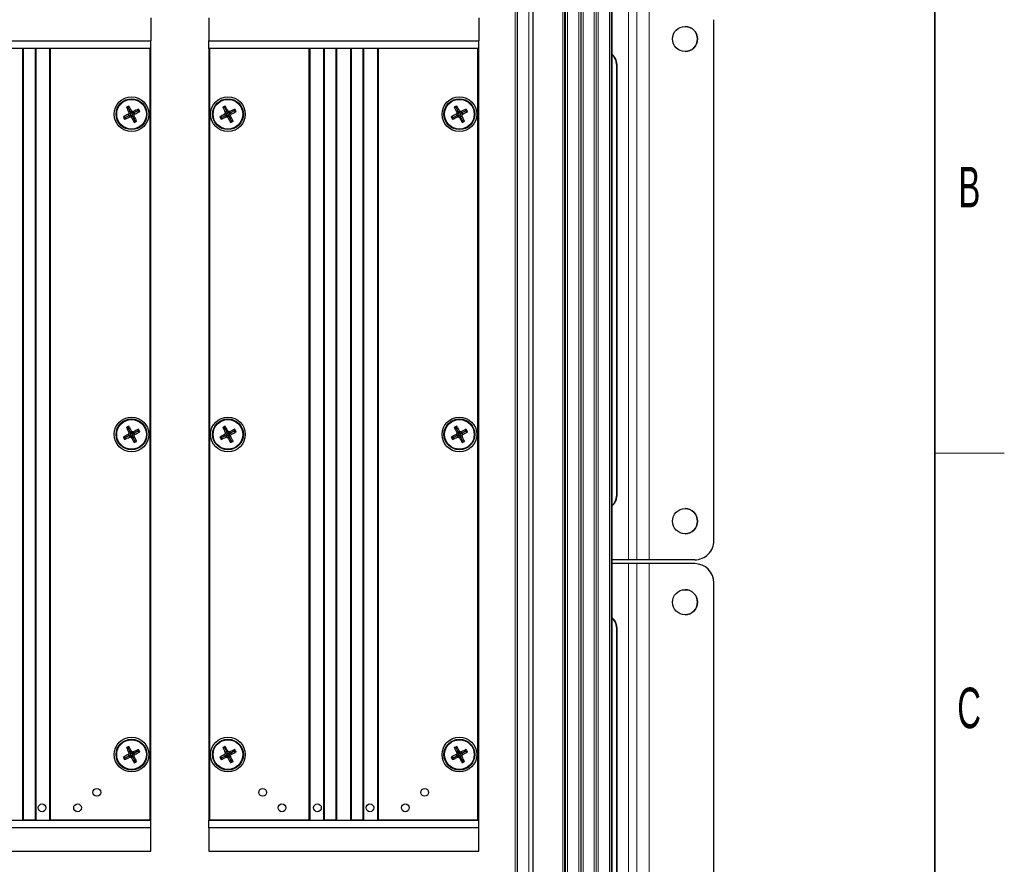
# Paper-space layout 'Blatt3' of a CAD drawing. Header units: millimetres. Extents: x 5 to 418, y 2 to 292.
# Tile 53 of 54: x 329 to 414, y 157 to 230. Entities that reach past the tile are written whole.
import ezdxf

# ---------------------------------------------------------------- set-up
doc = ezdxf.new("R2010")
doc.units = ezdxf.units.MM
doc.layers.add('SLD-0', color=7, linetype='Continuous')
doc.styles.add('SLDTEXTSTYLE0', font='TXT', dxfattribs={"width": 0.605})

psp = doc.layouts.new('Blatt3')

# ---------------------------------------------------------------- linework, layer by layer
at = {"color": 7, "linetype": 'Continuous', "lineweight": 18}
for p, q in [((379.866, 127.8825), (379.866, 238.5492)), ((380.0327, 238.5492), (380.0327, 127.8825)), ((380.0734, 127.8825), (380.0734, 238.5492)), ((377.243, 131.2159), (377.243, 235.2159)), ((377.4097, 235.2159), (377.4097, 131.2159)), ((377.4243, 131.2159), (377.4243, 235.2159)), ((377.5909, 235.2159), (377.5909, 131.2159)), ((378.556, 131.2159), (378.556, 235.2159)), ((378.7226, 235.2159), (378.7226, 131.2159)), ((378.7373, 131.2159), (378.7373, 235.2159)), ((378.9039, 235.2159), (378.9039, 131.2159)), ((371.7401, 151.8825), (371.7401, 233.5492)), ((372.9068, 151.8825), (372.9068, 233.5492)), ((375.834, 152.6219), (375.834, 233.5492)), ((376.0007, 233.5492), (376.0007, 152.6219)), ((376.0706, 152.5519), (376.0706, 233.5492)), ((376.2372, 233.5492), (376.2372, 152.5519)), ((381.5214, 183.0492), (381.5214, 231.3825)), ((382.2401, 183.0492), (382.2401, 231.3825)), ((382.2402, 183.0492), (382.2402, 231.3825)), ((383.3069, 183.0492), (383.3069, 231.3825)), ((340.1401, 227.2159), (340.1401, 160.5492)), ((345.3401, 160.5492), (345.3401, 227.2159)), ((368.4735, 227.2159), (368.4735, 160.5492)), ((380.5245, 225.8825), (380.4933, 225.8825)), ((380.4933, 188.5492), (380.5245, 188.5492)), ((381.5214, 134.3826), (381.5214, 182.7159)), ((382.2401, 134.3826), (382.2401, 182.7159)), ((382.2402, 134.3826), (382.2402, 182.7159)), ((383.3069, 134.3826), (383.3069, 182.7159)), ((380.5245, 177.2159), (380.4933, 177.2159))]:
    psp.add_line(p, q, dxfattribs=at)
at = {"color": 7, "linetype": 'Continuous', "lineweight": 25}
for p, q in [((380.0734, 238.5492), (380.0734, 127.8825)), ((371.9068, 233.5492), (371.9068, 151.8825)), ((373.2401, 233.5492), (373.2401, 151.8825)), ((340.2401, 229.8825), (340.2401, 227.8825)), ((345.2401, 229.8825), (345.2401, 227.8825)), ((368.5735, 229.8825), (368.5735, 227.8825)), ((388.9069, 184.7158), (388.9069, 229.7158)), ((316.9068, 227.8825), (340.2401, 227.8825)), ((316.9068, 227.8825), (340.2401, 227.8825)), ((340.2401, 227.2159), (316.9068, 227.2159)), ((329.1508, 227.2159), (329.1508, 160.5492)), ((329.2401, 160.5492), (329.2401, 227.2159)), ((330.2401, 227.2159), (329.2401, 227.2159)), ((330.2401, 227.2159), (330.2401, 160.5492)), ((330.3294, 160.5492), (330.3294, 227.2159)), ((331.4841, 227.2159), (331.4841, 160.5492)), ((331.5735, 160.5492), (331.5735, 227.2159)), ((340.1401, 227.2159), (331.5735, 227.2159)), ((340.2401, 227.2159), (340.2401, 227.8825)), ((340.2401, 160.5492), (340.2401, 227.2159)), ((345.2401, 227.8825), (368.5735, 227.8825)), ((345.2401, 227.2159), (345.2401, 227.8825)), ((345.2401, 227.8825), (368.5735, 227.8825)), ((345.2401, 227.2159), (345.2401, 160.5492)), ((368.5735, 227.2159), (345.2401, 227.2159)), ((353.9068, 227.2159), (345.3401, 227.2159)), ((353.9068, 227.2159), (353.9068, 160.5492)), ((353.9961, 160.5492), (353.9961, 227.2159)), ((355.1508, 227.2159), (355.1508, 160.5492)), ((355.2401, 160.5492), (355.2401, 227.2159)), ((356.2401, 227.2159), (355.2401, 227.2159)), ((356.2401, 227.2159), (356.2401, 160.5492)), ((356.3294, 160.5492), (356.3294, 227.2159)), ((357.4841, 227.2159), (357.4841, 160.5492)), ((357.5735, 160.5492), (357.5735, 227.2159)), ((358.5735, 227.2159), (357.5735, 227.2159)), ((358.5735, 227.2159), (358.5735, 160.5492)), ((358.6628, 160.5492), (358.6628, 227.2159)), ((359.8175, 227.2159), (359.8175, 160.5492)), ((359.9068, 160.5492), (359.9068, 227.2159)), ((368.4735, 227.2159), (359.9068, 227.2159)), ((368.5735, 227.2159), (368.5735, 227.8825)), ((368.5735, 160.5492), (368.5735, 227.2159)), ((380.4933, 225.8825), (380.4933, 188.5492)), ((380.5245, 225.8825), (380.5245, 188.5492)), ((338.2919, 222.0978), (338.1344, 222.1485)), ((338.2919, 222.0978), (338.3426, 222.2553)), ((338.2919, 222.0978), (338.4675, 221.7557)), ((346.6253, 222.0978), (346.4678, 222.1485)), ((346.6253, 222.0978), (346.6759, 222.2553)), ((346.6253, 222.0978), (346.8008, 221.7557)), ((366.6253, 222.0978), (366.4678, 222.1485)), ((366.6253, 222.0978), (366.6759, 222.2553)), ((366.6253, 222.0978), (366.8008, 221.7557)), ((338.0248, 221.2677), (337.8673, 221.3183)), ((338.0248, 221.2677), (337.9741, 221.1102)), ((338.0248, 221.2677), (338.3669, 221.4432)), ((338.3669, 221.4432), (338.2859, 221.5488)), ((338.4675, 221.7557), (338.3401, 221.7172)), ((338.4955, 221.5743), (338.3503, 221.621)), ((338.3851, 221.4526), (338.3669, 221.4432)), ((338.3669, 221.4432), (338.4055, 221.3158)), ((338.4955, 221.5743), (338.3851, 221.4526)), ((338.3851, 221.4526), (338.5484, 221.4713)), ((338.4675, 221.7557), (338.5731, 221.8367)), ((338.4768, 221.7375), (338.4675, 221.7557)), ((338.4768, 221.7375), (338.4955, 221.5743)), ((338.5985, 221.6271), (338.4768, 221.7375)), ((338.5484, 221.4713), (338.5017, 221.3261)), ((338.5484, 221.4713), (338.6701, 221.3609)), ((338.6794, 221.3427), (338.5738, 221.2617)), ((338.5985, 221.6271), (338.6453, 221.7724)), ((338.7618, 221.6458), (338.5985, 221.6271)), ((338.6514, 221.5241), (338.7618, 221.6458)), ((338.6701, 221.3609), (338.6514, 221.5241)), ((338.6514, 221.5241), (338.7966, 221.4774)), ((338.6701, 221.3609), (338.6794, 221.3427)), ((338.6794, 221.3427), (338.8068, 221.3812)), ((338.855, 221.0006), (338.6794, 221.3427)), ((338.78, 221.6552), (338.7414, 221.7826)), ((338.7618, 221.6458), (338.78, 221.6552)), ((339.1221, 221.8307), (338.78, 221.6552)), ((338.78, 221.6552), (338.861, 221.5496)), ((339.1221, 221.8307), (339.1728, 221.9882)), ((339.1221, 221.8307), (339.2796, 221.7801)), ((346.3581, 221.2677), (346.2007, 221.3183)), ((346.3581, 221.2677), (346.3075, 221.1102)), ((346.3581, 221.2677), (346.7003, 221.4432)), ((346.7003, 221.4432), (346.6193, 221.5488)), ((346.8008, 221.7557), (346.6734, 221.7172)), ((346.8289, 221.5743), (346.6836, 221.621)), ((346.7185, 221.4526), (346.7003, 221.4432)), ((346.7003, 221.4432), (346.7388, 221.3158)), ((346.8289, 221.5743), (346.7185, 221.4526)), ((346.7185, 221.4526), (346.8817, 221.4713)), ((346.8008, 221.7557), (346.9064, 221.8367)), ((346.8101, 221.7375), (346.8008, 221.7557)), ((346.8101, 221.7375), (346.8289, 221.5743)), ((346.9319, 221.6271), (346.8101, 221.7375)), ((346.8817, 221.4713), (346.835, 221.3261)), ((346.8817, 221.4713), (347.0034, 221.3609)), ((347.0128, 221.3427), (346.9072, 221.2617)), ((346.9319, 221.6271), (346.9786, 221.7724)), ((347.0951, 221.6458), (346.9319, 221.6271)), ((346.9847, 221.5241), (347.0951, 221.6458)), ((346.9847, 221.5241), (347.1299, 221.4774)), ((347.0034, 221.3609), (346.9847, 221.5241)), ((347.0034, 221.3609), (347.0128, 221.3427)), ((347.0128, 221.3427), (347.1402, 221.3812)), ((347.1883, 221.0006), (347.0128, 221.3427)), ((347.1133, 221.6552), (347.0748, 221.7826)), ((347.0951, 221.6458), (347.1133, 221.6552)), ((347.4554, 221.8307), (347.1133, 221.6552)), ((347.1133, 221.6552), (347.1943, 221.5496)), ((347.4554, 221.8307), (347.5061, 221.9882)), ((347.4554, 221.8307), (347.6129, 221.7801)), ((366.3581, 221.2677), (366.2007, 221.3183)), ((366.3581, 221.2677), (366.3075, 221.1102)), ((366.3581, 221.2677), (366.7003, 221.4432)), ((366.7003, 221.4432), (366.6193, 221.5488)), ((366.8008, 221.7557), (366.6734, 221.7172)), ((366.8289, 221.5743), (366.6836, 221.621)), ((366.7185, 221.4526), (366.7003, 221.4432)), ((366.7003, 221.4432), (366.7388, 221.3158)), ((366.8289, 221.5743), (366.7185, 221.4526)), ((366.7185, 221.4526), (366.8817, 221.4713)), ((366.8008, 221.7557), (366.9064, 221.8367)), ((366.8101, 221.7375), (366.8008, 221.7557)), ((366.8101, 221.7375), (366.8289, 221.5743)), ((366.9319, 221.6271), (366.8101, 221.7375)), ((366.8817, 221.4713), (366.835, 221.3261)), ((366.8817, 221.4713), (367.0034, 221.3609)), ((367.0128, 221.3427), (366.9072, 221.2617)), ((366.9319, 221.6271), (366.9786, 221.7724)), ((367.0951, 221.6458), (366.9319, 221.6271)), ((366.9847, 221.5241), (367.0951, 221.6458)), ((367.0034, 221.3609), (366.9847, 221.5241)), ((366.9847, 221.5241), (367.1299, 221.4774)), ((367.0034, 221.3609), (367.0128, 221.3427)), ((367.0128, 221.3427), (367.1402, 221.3812)), ((367.1883, 221.0006), (367.0128, 221.3427)), ((367.1133, 221.6552), (367.0748, 221.7826)), ((367.0951, 221.6458), (367.1133, 221.6552)), ((367.4554, 221.8307), (367.1133, 221.6552)), ((367.1133, 221.6552), (367.1943, 221.5496)), ((367.4554, 221.8307), (367.5061, 221.9882)), ((367.4554, 221.8307), (367.6129, 221.7801)), ((338.855, 221.0006), (338.8043, 220.8431)), ((338.855, 221.0006), (339.0125, 220.9499)), ((347.1883, 221.0006), (347.1377, 220.8431)), ((347.1883, 221.0006), (347.3458, 220.9499)), ((367.1883, 221.0006), (367.1377, 220.8431)), ((367.1883, 221.0006), (367.3458, 220.9499)), ((338.2919, 194.4312), (338.1344, 194.4818)), ((338.2919, 194.4312), (338.3426, 194.5887)), ((338.2919, 194.4312), (338.4675, 194.0891)), ((338.4675, 194.0891), (338.3401, 194.0505)), ((338.4675, 194.0891), (338.5731, 194.17)), ((338.4768, 194.0709), (338.4675, 194.0891)), ((338.4768, 194.0709), (338.4955, 193.9076)), ((338.5985, 193.9605), (338.4768, 194.0709)), ((338.5985, 193.9605), (338.6453, 194.1057)), ((338.78, 193.9885), (338.7414, 194.1159)), ((339.1221, 194.1641), (338.78, 193.9885)), ((339.1221, 194.1641), (339.1728, 194.3216)), ((339.1221, 194.1641), (339.2796, 194.1134)), ((346.6253, 194.4312), (346.4678, 194.4818)), ((346.6253, 194.4312), (346.6759, 194.5887)), ((346.6253, 194.4312), (346.8008, 194.0891)), ((346.8008, 194.0891), (346.6734, 194.0505)), ((346.8008, 194.0891), (346.9064, 194.17)), ((346.8101, 194.0709), (346.8008, 194.0891)), ((346.8101, 194.0709), (346.8289, 193.9076)), ((346.9319, 193.9605), (346.8101, 194.0709)), ((346.9319, 193.9605), (346.9786, 194.1057)), ((347.1133, 193.9885), (347.0748, 194.1159)), ((347.4554, 194.1641), (347.1133, 193.9885)), ((347.4554, 194.1641), (347.5061, 194.3216)), ((347.4554, 194.1641), (347.6129, 194.1134)), ((366.6253, 194.4312), (366.4678, 194.4818)), ((366.6253, 194.4312), (366.6759, 194.5887)), ((366.6253, 194.4312), (366.8008, 194.0891)), ((366.8008, 194.0891), (366.6734, 194.0505)), ((366.8008, 194.0891), (366.9064, 194.17)), ((366.8101, 194.0709), (366.8008, 194.0891)), ((366.8101, 194.0709), (366.8289, 193.9076)), ((366.9319, 193.9605), (366.8101, 194.0709)), ((366.9319, 193.9605), (366.9786, 194.1057)), ((367.1133, 193.9885), (367.0748, 194.1159)), ((367.4554, 194.1641), (367.1133, 193.9885)), ((367.4554, 194.1641), (367.5061, 194.3216)), ((367.4554, 194.1641), (367.6129, 194.1134)), ((338.0248, 193.601), (337.8673, 193.6517)), ((338.0248, 193.601), (337.9741, 193.4435)), ((338.0248, 193.601), (338.3669, 193.7765)), ((338.3669, 193.7765), (338.2859, 193.8822)), ((338.4955, 193.9076), (338.3503, 193.9543)), ((338.3851, 193.7859), (338.3669, 193.7765)), ((338.3669, 193.7765), (338.4055, 193.6492)), ((338.4955, 193.9076), (338.3851, 193.7859)), ((338.3851, 193.7859), (338.5484, 193.8046)), ((338.5484, 193.8046), (338.5017, 193.6594)), ((338.5484, 193.8046), (338.6701, 193.6942)), ((338.6794, 193.676), (338.5738, 193.595)), ((338.7618, 193.9792), (338.5985, 193.9605)), ((338.6514, 193.8575), (338.7618, 193.9792)), ((338.6701, 193.6942), (338.6514, 193.8575)), ((338.6514, 193.8575), (338.7966, 193.8107)), ((338.6701, 193.6942), (338.6794, 193.676)), ((338.6794, 193.676), (338.8068, 193.7146)), ((338.855, 193.3339), (338.6794, 193.676)), ((338.7618, 193.9792), (338.78, 193.9885)), ((338.78, 193.9885), (338.861, 193.8829)), ((338.855, 193.3339), (338.8043, 193.1764)), ((338.855, 193.3339), (339.0125, 193.2832)), ((346.3581, 193.601), (346.2007, 193.6517)), ((346.3581, 193.601), (346.3075, 193.4435)), ((346.3581, 193.601), (346.7003, 193.7765)), ((346.7003, 193.7765), (346.6193, 193.8822)), ((346.8289, 193.9076), (346.6836, 193.9543)), ((346.7185, 193.7859), (346.7003, 193.7765)), ((346.7003, 193.7765), (346.7388, 193.6492)), ((346.8289, 193.9076), (346.7185, 193.7859)), ((346.7185, 193.7859), (346.8817, 193.8046)), ((346.8817, 193.8046), (346.835, 193.6594)), ((346.8817, 193.8046), (347.0034, 193.6942)), ((347.0128, 193.676), (346.9072, 193.595)), ((347.0951, 193.9792), (346.9319, 193.9605)), ((346.9847, 193.8575), (347.0951, 193.9792)), ((347.0034, 193.6942), (346.9847, 193.8575)), ((346.9847, 193.8575), (347.1299, 193.8107)), ((347.0034, 193.6942), (347.0128, 193.676)), ((347.0128, 193.676), (347.1402, 193.7146)), ((347.1883, 193.3339), (347.0128, 193.676)), ((347.0951, 193.9792), (347.1133, 193.9885)), ((347.1133, 193.9885), (347.1943, 193.8829)), ((347.1883, 193.3339), (347.1377, 193.1764)), ((347.1883, 193.3339), (347.3458, 193.2832)), ((366.3581, 193.601), (366.2007, 193.6517)), ((366.3581, 193.601), (366.3075, 193.4435)), ((366.3581, 193.601), (366.7003, 193.7765)), ((366.7003, 193.7765), (366.6193, 193.8822)), ((366.8289, 193.9076), (366.6836, 193.9543)), ((366.7185, 193.7859), (366.7003, 193.7765)), ((366.7003, 193.7765), (366.7388, 193.6492)), ((366.8289, 193.9076), (366.7185, 193.7859)), ((366.7185, 193.7859), (366.8817, 193.8046)), ((366.8817, 193.8046), (366.835, 193.6594)), ((366.8817, 193.8046), (367.0034, 193.6942)), ((367.0128, 193.676), (366.9072, 193.595)), ((367.0951, 193.9792), (366.9319, 193.9605)), ((366.9847, 193.8575), (367.0951, 193.9792)), ((367.0034, 193.6942), (366.9847, 193.8575)), ((366.9847, 193.8575), (367.1299, 193.8107)), ((367.0034, 193.6942), (367.0128, 193.676)), ((367.0128, 193.676), (367.1402, 193.7146)), ((367.1883, 193.3339), (367.0128, 193.676)), ((367.0951, 193.9792), (367.1133, 193.9885)), ((367.1133, 193.9885), (367.1943, 193.8829)), ((367.1883, 193.3339), (367.1377, 193.1764)), ((367.1883, 193.3339), (367.3458, 193.2832)), ((381.5214, 183.0492), (380.0734, 183.0492)), ((382.2401, 183.0492), (381.5214, 183.0492)), ((382.2402, 183.0492), (382.2401, 183.0492)), ((383.3069, 183.0492), (382.2402, 183.0492)), ((387.2402, 183.0492), (383.3069, 183.0492)), ((381.5214, 182.7159), (380.0734, 182.7159)), ((382.2401, 182.7159), (381.5214, 182.7159)), ((382.2402, 182.7159), (382.2401, 182.7159)), ((383.3069, 182.7159), (382.2402, 182.7159)), ((387.2402, 182.7159), (383.3069, 182.7159)), ((388.9069, 136.0493), (388.9069, 181.0493)), ((380.4933, 177.2159), (380.4933, 139.8826)), ((380.5245, 177.2159), (380.5245, 139.8826)), ((338.2919, 166.7645), (338.1344, 166.8152)), ((338.2919, 166.7645), (338.3426, 166.922)), ((346.6253, 166.7645), (346.4678, 166.8152)), ((346.6253, 166.7645), (346.6759, 166.922)), ((366.6253, 166.7645), (366.4678, 166.8152)), ((366.6253, 166.7645), (366.6759, 166.922)), ((338.0248, 165.9343), (337.8673, 165.985)), ((338.0248, 165.9343), (337.9741, 165.7768)), ((338.0248, 165.9343), (338.3669, 166.1099)), ((338.3669, 166.1099), (338.2859, 166.2155)), ((338.2919, 166.7645), (338.4675, 166.4224)), ((338.4675, 166.4224), (338.3401, 166.3838)), ((338.4955, 166.2409), (338.3503, 166.2877)), ((338.3851, 166.1192), (338.3669, 166.1099)), ((338.3669, 166.1099), (338.4055, 165.9825)), ((338.4955, 166.2409), (338.3851, 166.1192)), ((338.3851, 166.1192), (338.5484, 166.1379)), ((338.4675, 166.4224), (338.5731, 166.5034)), ((338.4768, 166.4042), (338.4675, 166.4224)), ((338.5985, 166.2938), (338.4768, 166.4042)), ((338.4768, 166.4042), (338.4955, 166.2409)), ((338.5484, 166.1379), (338.5017, 165.9927)), ((338.5484, 166.1379), (338.6701, 166.0275)), ((338.6794, 166.0093), (338.5738, 165.9284)), ((338.5985, 166.2938), (338.6453, 166.439)), ((338.7618, 166.3125), (338.5985, 166.2938)), ((338.6514, 166.1908), (338.7618, 166.3125)), ((338.6701, 166.0275), (338.6514, 166.1908)), ((338.6514, 166.1908), (338.7966, 166.1441)), ((338.6701, 166.0275), (338.6794, 166.0093)), ((338.6794, 166.0093), (338.8068, 166.0479)), ((338.855, 165.6672), (338.6794, 166.0093)), ((338.78, 166.3219), (338.7414, 166.4492)), ((338.7618, 166.3125), (338.78, 166.3219)), ((339.1221, 166.4974), (338.78, 166.3219)), ((338.78, 166.3219), (338.861, 166.2162)), ((339.1221, 166.4974), (339.1728, 166.6549)), ((339.1221, 166.4974), (339.2796, 166.4467)), ((346.3581, 165.9343), (346.2007, 165.985)), ((346.3581, 165.9343), (346.3075, 165.7768)), ((346.3581, 165.9343), (346.7003, 166.1099)), ((346.7003, 166.1099), (346.6193, 166.2155)), ((346.6253, 166.7645), (346.8008, 166.4224)), ((346.8008, 166.4224), (346.6734, 166.3838)), ((346.8289, 166.2409), (346.6836, 166.2877)), ((346.7185, 166.1192), (346.7003, 166.1099)), ((346.7003, 166.1099), (346.7388, 165.9825)), ((346.8289, 166.2409), (346.7185, 166.1192)), ((346.7185, 166.1192), (346.8817, 166.1379)), ((346.8008, 166.4224), (346.9064, 166.5034)), ((346.8101, 166.4042), (346.8008, 166.4224)), ((346.9319, 166.2938), (346.8101, 166.4042)), ((346.8101, 166.4042), (346.8289, 166.2409)), ((346.8817, 166.1379), (346.835, 165.9927)), ((346.8817, 166.1379), (347.0034, 166.0275)), ((347.0128, 166.0093), (346.9072, 165.9284)), ((346.9319, 166.2938), (346.9786, 166.439)), ((347.0951, 166.3125), (346.9319, 166.2938)), ((346.9847, 166.1908), (347.0951, 166.3125)), ((347.0034, 166.0275), (346.9847, 166.1908)), ((346.9847, 166.1908), (347.1299, 166.1441)), ((347.0034, 166.0275), (347.0128, 166.0093)), ((347.0128, 166.0093), (347.1402, 166.0479)), ((347.1883, 165.6672), (347.0128, 166.0093)), ((347.1133, 166.3219), (347.0748, 166.4492)), ((347.0951, 166.3125), (347.1133, 166.3219)), ((347.4554, 166.4974), (347.1133, 166.3219)), ((347.1133, 166.3219), (347.1943, 166.2162)), ((347.4554, 166.4974), (347.5061, 166.6549)), ((347.4554, 166.4974), (347.6129, 166.4467)), ((366.3581, 165.9343), (366.2007, 165.985)), ((366.3581, 165.9343), (366.3075, 165.7768)), ((366.3581, 165.9343), (366.7003, 166.1099)), ((366.7003, 166.1099), (366.6193, 166.2155)), ((366.6253, 166.7645), (366.8008, 166.4224)), ((366.8008, 166.4224), (366.6734, 166.3838)), ((366.8289, 166.2409), (366.6836, 166.2877)), ((366.7185, 166.1192), (366.7003, 166.1099)), ((366.7003, 166.1099), (366.7388, 165.9825)), ((366.8289, 166.2409), (366.7185, 166.1192)), ((366.7185, 166.1192), (366.8817, 166.1379)), ((366.8008, 166.4224), (366.9064, 166.5034)), ((366.8101, 166.4042), (366.8008, 166.4224)), ((366.8101, 166.4042), (366.8289, 166.2409)), ((366.9319, 166.2938), (366.8101, 166.4042)), ((366.8817, 166.1379), (366.835, 165.9927)), ((366.8817, 166.1379), (367.0034, 166.0275)), ((367.0128, 166.0093), (366.9072, 165.9284)), ((366.9319, 166.2938), (366.9786, 166.439)), ((367.0951, 166.3125), (366.9319, 166.2938)), ((366.9847, 166.1908), (367.0951, 166.3125)), ((367.0034, 166.0275), (366.9847, 166.1908)), ((366.9847, 166.1908), (367.1299, 166.1441)), ((367.0034, 166.0275), (367.0128, 166.0093)), ((367.0128, 166.0093), (367.1402, 166.0479)), ((367.1883, 165.6672), (367.0128, 166.0093)), ((367.1133, 166.3219), (367.0748, 166.4492)), ((367.0951, 166.3125), (367.1133, 166.3219)), ((367.4554, 166.4974), (367.1133, 166.3219)), ((367.1133, 166.3219), (367.1943, 166.2162)), ((367.4554, 166.4974), (367.5061, 166.6549)), ((367.4554, 166.4974), (367.6129, 166.4467)), ((338.855, 165.6672), (338.8043, 165.5097)), ((338.855, 165.6672), (339.0125, 165.6166)), ((347.1883, 165.6672), (347.1377, 165.5097)), ((347.1883, 165.6672), (347.3458, 165.6166)), ((367.1883, 165.6672), (367.1377, 165.5097)), ((367.1883, 165.6672), (367.3458, 165.6166)), ((316.9068, 160.5492), (340.2401, 160.5492)), ((330.2401, 160.5492), (329.2401, 160.5492)), ((340.1401, 160.5492), (331.5735, 160.5492)), ((340.2401, 159.8825), (340.2401, 160.5492)), ((345.2401, 159.8825), (345.2401, 160.5492)), ((345.2401, 160.5492), (368.5735, 160.5492)), ((353.9068, 160.5492), (345.3401, 160.5492)), ((356.2401, 160.5492), (355.2401, 160.5492)), ((358.5735, 160.5492), (357.5735, 160.5492)), ((368.4735, 160.5492), (359.9068, 160.5492)), ((368.5735, 159.8825), (368.5735, 160.5492)), ((340.2401, 159.8825), (316.9068, 159.8825)), ((340.2401, 157.8825), (340.2401, 159.8825)), ((345.2401, 159.8825), (345.2401, 157.8825)), ((368.5735, 159.8825), (345.2401, 159.8825)), ((368.5735, 157.8825), (368.5735, 159.8825)), ((316.9068, 157.8825), (340.2401, 157.8825)), ((345.2401, 157.8825), (368.5735, 157.8825))]:
    psp.add_line(p, q, dxfattribs=at)
for centre, radius in [((386.4069, 228.0492), 1.0833), ((338.5735, 221.5492), 1.5), ((346.9068, 221.5492), 1.5), ((366.9068, 221.5492), 1.5), ((338.5735, 221.5492), 1.3333), ((338.5735, 221.5492), 1.2833), ((346.9068, 221.5492), 1.3333), ((346.9068, 221.5492), 1.2833), ((366.9068, 221.5492), 1.3333), ((366.9068, 221.5492), 1.2833), ((338.5735, 193.8825), 1.5), ((338.5735, 193.8825), 1.3333), ((338.5735, 193.8825), 1.2833), ((346.9068, 193.8825), 1.5), ((346.9068, 193.8825), 1.3333), ((346.9068, 193.8825), 1.2833), ((366.9068, 193.8825), 1.5), ((366.9068, 193.8825), 1.3333), ((366.9068, 193.8825), 1.2833), ((386.4069, 186.3825), 1.0833), ((386.4069, 179.3826), 1.0833), ((338.5735, 166.2159), 1.5), ((346.9068, 166.2159), 1.5), ((366.9068, 166.2159), 1.5), ((338.5735, 166.2159), 1.3333), ((338.5735, 166.2159), 1.2833), ((346.9068, 166.2159), 1.3333), ((346.9068, 166.2159), 1.2833), ((366.9068, 166.2159), 1.3333), ((366.9068, 166.2159), 1.2833), ((335.5735, 162.9492), 0.3333), ((349.9068, 162.9492), 0.3333), ((363.9068, 162.9492), 0.3333), ((330.8401, 161.6159), 0.3333), ((333.9068, 161.6159), 0.3333), ((351.5735, 161.6159), 0.3333), ((354.6401, 161.6159), 0.3333), ((359.1735, 161.6159), 0.3333), ((362.2401, 161.6159), 0.3333)]:
    psp.add_circle(centre, radius, dxfattribs=at)
for centre, radius, start, end in [((386.4069, 228.0492), 1.0833, 0.012084, 90), ((386.4069, 228.0492), 1.0833, 270, 0.012084), ((379.524, 225.8831), 1.0005, 359.963881, 56.690766), ((379.4925, 225.883), 1.0008, 359.970821, 54.517981), ((346.0905, 206.9007), 17.1987, 116.775513, 117.554906), ((352.925, 228.9359), 16.2736, 204.650196, 206.332752), ((324.2041, 214.1973), 16.2736, 27.997667, 29.680223), ((354.4239, 206.9007), 17.1987, 116.775513, 117.554906), ((361.2584, 228.9359), 16.2736, 204.650196, 206.332752), ((332.5374, 214.1973), 16.2736, 27.997667, 29.680223), ((374.4239, 206.9007), 17.1987, 116.775513, 117.554906), ((381.2584, 228.9359), 16.2736, 204.650196, 206.332752), ((352.5374, 214.1973), 16.2736, 27.997667, 29.680223), ((345.9253, 207.1798), 16.2736, 117.997667, 119.680223), ((353.222, 229.0663), 17.1987, 206.775513, 207.554906), ((331.1868, 235.9008), 16.2736, 294.650196, 296.332752), ((351.2571, 210.0451), 17.3375, 138.111568, 138.431145), ((355.5858, 223.4991), 17.3375, 185.899274, 186.218851), ((336.6236, 238.5615), 17.3375, 275.899274, 276.218851), ((350.0776, 234.2329), 17.3375, 228.111568, 228.431145), ((327.0693, 208.8655), 17.3375, 48.111568, 48.431145), ((352.9429, 228.9011), 16.2736, 207.997667, 209.680223), ((340.5234, 204.5369), 17.3375, 95.899274, 96.218851), ((345.9601, 207.1976), 16.2736, 114.650196, 116.332752), ((325.8898, 233.0533), 17.3375, 318.111568, 318.431145), ((321.5611, 219.5993), 17.3375, 5.899274, 6.218851), ((324.2219, 214.1626), 16.2736, 24.650196, 26.332752), ((331.2216, 235.9186), 16.2736, 297.997667, 299.680223), ((323.925, 214.0321), 17.1987, 26.775513, 27.554906), ((354.2587, 207.1798), 16.2736, 117.997667, 119.680223), ((361.5553, 229.0663), 17.1987, 206.775513, 207.554906), ((339.5201, 235.9008), 16.2736, 294.650196, 296.332752), ((359.5905, 210.0451), 17.3375, 138.111568, 138.431145), ((363.9191, 223.4991), 17.3375, 185.899274, 186.218851), ((344.9569, 238.5615), 17.3375, 275.899274, 276.218851), ((358.4109, 234.2329), 17.3375, 228.111568, 228.431145), ((335.4026, 208.8655), 17.3375, 48.111568, 48.431145), ((361.2762, 228.9011), 16.2736, 207.997667, 209.680223), ((348.8567, 204.5369), 17.3375, 95.899274, 96.218851), ((354.2934, 207.1976), 16.2736, 114.650196, 116.332752), ((334.2231, 233.0533), 17.3375, 318.111568, 318.431145), ((329.8945, 219.5993), 17.3375, 5.899274, 6.218851), ((332.5552, 214.1626), 16.2736, 24.650196, 26.332752), ((339.5549, 235.9186), 16.2736, 297.997667, 299.680223), ((332.2583, 214.0321), 17.1987, 26.775513, 27.554906), ((374.2587, 207.1798), 16.2736, 117.997667, 119.680223), ((381.5553, 229.0663), 17.1987, 206.775513, 207.554906), ((359.5201, 235.9008), 16.2736, 294.650196, 296.332752), ((379.5905, 210.0451), 17.3375, 138.111568, 138.431145), ((383.9191, 223.4991), 17.3375, 185.899274, 186.218851), ((364.9569, 238.5615), 17.3375, 275.899274, 276.218851), ((378.4109, 234.2329), 17.3375, 228.111568, 228.431145), ((355.4026, 208.8655), 17.3375, 48.111568, 48.431145), ((381.2762, 228.9011), 16.2736, 207.997667, 209.680223), ((368.8567, 204.5369), 17.3375, 95.899274, 96.218851), ((374.2934, 207.1976), 16.2736, 114.650196, 116.332752), ((354.2231, 233.0533), 17.3375, 318.111568, 318.431145), ((349.8945, 219.5993), 17.3375, 5.899274, 6.218851), ((352.5552, 214.1626), 16.2736, 24.650196, 26.332752), ((359.5549, 235.9186), 16.2736, 297.997667, 299.680223), ((352.2583, 214.0321), 17.1987, 26.775513, 27.554906), ((331.0564, 236.1977), 17.1987, 296.775513, 297.554906), ((339.3897, 236.1977), 17.1987, 296.775513, 297.554906), ((359.3897, 236.1977), 17.1987, 296.775513, 297.554906), ((346.0905, 179.234), 17.1987, 116.775513, 117.554906), ((352.925, 201.2692), 16.2736, 204.650196, 206.332752), ((355.5858, 195.8324), 17.3375, 185.899274, 186.218851), ((324.2041, 186.5307), 16.2736, 27.997667, 29.680223), ((327.0693, 181.1988), 17.3375, 48.111568, 48.431145), ((340.5234, 176.8702), 17.3375, 95.899274, 96.218851), ((345.9601, 179.531), 16.2736, 114.650196, 116.332752), ((331.2216, 208.2519), 16.2736, 297.997667, 299.680223), ((323.925, 186.3655), 17.1987, 26.775513, 27.554906), ((354.4239, 179.234), 17.1987, 116.775513, 117.554906), ((361.2584, 201.2692), 16.2736, 204.650196, 206.332752), ((363.9191, 195.8324), 17.3375, 185.899274, 186.218851), ((332.5374, 186.5307), 16.2736, 27.997667, 29.680223), ((335.4026, 181.1988), 17.3375, 48.111568, 48.431145), ((348.8567, 176.8702), 17.3375, 95.899274, 96.218851), ((354.2934, 179.531), 16.2736, 114.650196, 116.332752), ((339.5549, 208.2519), 16.2736, 297.997667, 299.680223), ((332.2583, 186.3655), 17.1987, 26.775513, 27.554906), ((374.4239, 179.234), 17.1987, 116.775513, 117.554906), ((381.2584, 201.2692), 16.2736, 204.650196, 206.332752), ((383.9191, 195.8324), 17.3375, 185.899274, 186.218851), ((352.5374, 186.5307), 16.2736, 27.997667, 29.680223), ((355.4026, 181.1988), 17.3375, 48.111568, 48.431145), ((368.8567, 176.8702), 17.3375, 95.899274, 96.218851), ((374.2934, 179.531), 16.2736, 114.650196, 116.332752), ((359.5549, 208.2519), 16.2736, 297.997667, 299.680223), ((352.2583, 186.3655), 17.1987, 26.775513, 27.554906), ((345.9253, 179.5131), 16.2736, 117.997667, 119.680223), ((353.222, 201.3996), 17.1987, 206.775513, 207.554906), ((331.1868, 208.2341), 16.2736, 294.650196, 296.332752), ((351.2571, 182.3784), 17.3375, 138.111568, 138.431145), ((336.6236, 210.8949), 17.3375, 275.899274, 276.218851), ((350.0776, 206.5662), 17.3375, 228.111568, 228.431145), ((352.9429, 201.2344), 16.2736, 207.997667, 209.680223), ((325.8898, 205.3867), 17.3375, 318.111568, 318.431145), ((321.5611, 191.9326), 17.3375, 5.899274, 6.218851), ((331.0564, 208.531), 17.1987, 296.775513, 297.554906), ((324.2219, 186.4959), 16.2736, 24.650196, 26.332752), ((354.2587, 179.5131), 16.2736, 117.997667, 119.680223), ((361.5553, 201.3996), 17.1987, 206.775513, 207.554906), ((339.5201, 208.2341), 16.2736, 294.650196, 296.332752), ((359.5905, 182.3784), 17.3375, 138.111568, 138.431145), ((344.9569, 210.8949), 17.3375, 275.899274, 276.218851), ((358.4109, 206.5662), 17.3375, 228.111568, 228.431145), ((361.2762, 201.2344), 16.2736, 207.997667, 209.680223), ((334.2231, 205.3867), 17.3375, 318.111568, 318.431145), ((329.8945, 191.9326), 17.3375, 5.899274, 6.218851), ((339.3897, 208.531), 17.1987, 296.775513, 297.554906), ((332.5552, 186.4959), 16.2736, 24.650196, 26.332752), ((374.2587, 179.5131), 16.2736, 117.997667, 119.680223), ((381.5553, 201.3996), 17.1987, 206.775513, 207.554906), ((359.5201, 208.2341), 16.2736, 294.650196, 296.332752), ((379.5905, 182.3784), 17.3375, 138.111568, 138.431145), ((364.9569, 210.8949), 17.3375, 275.899274, 276.218851), ((378.4109, 206.5662), 17.3375, 228.111568, 228.431145), ((381.2762, 201.2344), 16.2736, 207.997667, 209.680223), ((354.2231, 205.3867), 17.3375, 318.111568, 318.431145), ((349.8945, 191.9326), 17.3375, 5.899274, 6.218851), ((359.3897, 208.531), 17.1987, 296.775513, 297.554906), ((352.5552, 186.4959), 16.2736, 24.650196, 26.332752), ((379.4924, 188.5487), 1.0009, 305.458186, 0.024895), ((379.524, 188.5485), 1.0005, 303.290087, 0.036136), ((386.4069, 186.3825), 1.0833, 270, 90), ((387.2402, 184.7158), 1.6667, 270, 0.012084), ((387.2402, 181.0493), 1.6667, 0.012084, 90), ((386.4069, 179.3826), 1.0833, 0.012084, 90), ((386.4069, 179.3826), 1.0833, 270, 0.012084), ((379.524, 177.2165), 1.0005, 359.963881, 56.690766), ((379.4925, 177.2164), 1.0008, 359.970821, 54.517981), ((346.0905, 151.5674), 17.1987, 116.775513, 117.554906), ((352.925, 173.6025), 16.2736, 204.650196, 206.332752), ((324.2041, 158.864), 16.2736, 27.997667, 29.680223), ((354.4239, 151.5674), 17.1987, 116.775513, 117.554906), ((361.2584, 173.6025), 16.2736, 204.650196, 206.332752), ((332.5374, 158.864), 16.2736, 27.997667, 29.680223), ((374.4239, 151.5674), 17.1987, 116.775513, 117.554906), ((381.2584, 173.6025), 16.2736, 204.650196, 206.332752), ((352.5374, 158.864), 16.2736, 27.997667, 29.680223), ((345.9253, 151.8465), 16.2736, 117.997667, 119.680223), ((353.222, 173.7329), 17.1987, 206.775513, 207.554906), ((331.1868, 180.5674), 16.2736, 294.650196, 296.332752), ((351.2571, 154.7117), 17.3375, 138.111568, 138.431145), ((355.5858, 168.1658), 17.3375, 185.899274, 186.218851), ((336.6236, 183.2282), 17.3375, 275.899274, 276.218851), ((350.0776, 178.8996), 17.3375, 228.111568, 228.431145), ((327.0693, 153.5322), 17.3375, 48.111568, 48.431145), ((340.5234, 149.2035), 17.3375, 95.899274, 96.218851), ((345.9601, 151.8643), 16.2736, 114.650196, 116.332752), ((325.8898, 177.72), 17.3375, 318.111568, 318.431145), ((321.5611, 164.266), 17.3375, 5.899274, 6.218851), ((324.2219, 158.8292), 16.2736, 24.650196, 26.332752), ((331.2216, 180.5853), 16.2736, 297.997667, 299.680223), ((323.925, 158.6988), 17.1987, 26.775513, 27.554906), ((354.2587, 151.8465), 16.2736, 117.997667, 119.680223), ((361.5553, 173.7329), 17.1987, 206.775513, 207.554906), ((339.5201, 180.5674), 16.2736, 294.650196, 296.332752), ((359.5905, 154.7117), 17.3375, 138.111568, 138.431145), ((363.9191, 168.1658), 17.3375, 185.899274, 186.218851), ((344.9569, 183.2282), 17.3375, 275.899274, 276.218851), ((358.4109, 178.8996), 17.3375, 228.111568, 228.431145), ((335.4026, 153.5322), 17.3375, 48.111568, 48.431145), ((348.8567, 149.2035), 17.3375, 95.899274, 96.218851), ((354.2934, 151.8643), 16.2736, 114.650196, 116.332752), ((334.2231, 177.72), 17.3375, 318.111568, 318.431145), ((329.8945, 164.266), 17.3375, 5.899274, 6.218851), ((332.5552, 158.8292), 16.2736, 24.650196, 26.332752), ((339.5549, 180.5853), 16.2736, 297.997667, 299.680223), ((332.2583, 158.6988), 17.1987, 26.775513, 27.554906), ((374.2587, 151.8465), 16.2736, 117.997667, 119.680223), ((381.5553, 173.7329), 17.1987, 206.775513, 207.554906), ((359.5201, 180.5674), 16.2736, 294.650196, 296.332752), ((379.5905, 154.7117), 17.3375, 138.111568, 138.431145), ((383.9191, 168.1658), 17.3375, 185.899274, 186.218851), ((364.9569, 183.2282), 17.3375, 275.899274, 276.218851), ((378.4109, 178.8996), 17.3375, 228.111568, 228.431145), ((355.4026, 153.5322), 17.3375, 48.111568, 48.431145), ((368.8567, 149.2035), 17.3375, 95.899274, 96.218851), ((374.2934, 151.8643), 16.2736, 114.650196, 116.332752), ((354.2231, 177.72), 17.3375, 318.111568, 318.431145), ((349.8945, 164.266), 17.3375, 5.899274, 6.218851), ((352.5552, 158.8292), 16.2736, 24.650196, 26.332752), ((359.5549, 180.5853), 16.2736, 297.997667, 299.680223), ((352.2583, 158.6988), 17.1987, 26.775513, 27.554906), ((352.9429, 173.5678), 16.2736, 207.997667, 209.680223), ((331.0564, 180.8644), 17.1987, 296.775513, 297.554906), ((361.2762, 173.5678), 16.2736, 207.997667, 209.680223), ((339.3897, 180.8644), 17.1987, 296.775513, 297.554906), ((381.2762, 173.5678), 16.2736, 207.997667, 209.680223), ((359.3897, 180.8644), 17.1987, 296.775513, 297.554906)]:
    psp.add_arc(centre, radius, start, end, dxfattribs=at)
at = {"layer": 'SLD-0', "lineweight": 35}
psp.add_line((408, 12), (408, 282.5), dxfattribs=at)
at = {"layer": 'SLD-0', "lineweight": 18}
psp.add_line((408, 192.25), (414, 192.25), dxfattribs=at)

# ---------------------------------------------------------------- texts
at = {"layer": 'SLD-0', "char_height": 3.5, "attachment_point": 2, "style": 'SLDTEXTSTYLE0'}
for s, insert in [('B', (410.9816, 217.0011)), ('C', (410.9597, 172.0011))]:
    psp.add_mtext(s, dxfattribs=dict(at, insert=insert))

doc.saveas('drawing.dxf')
